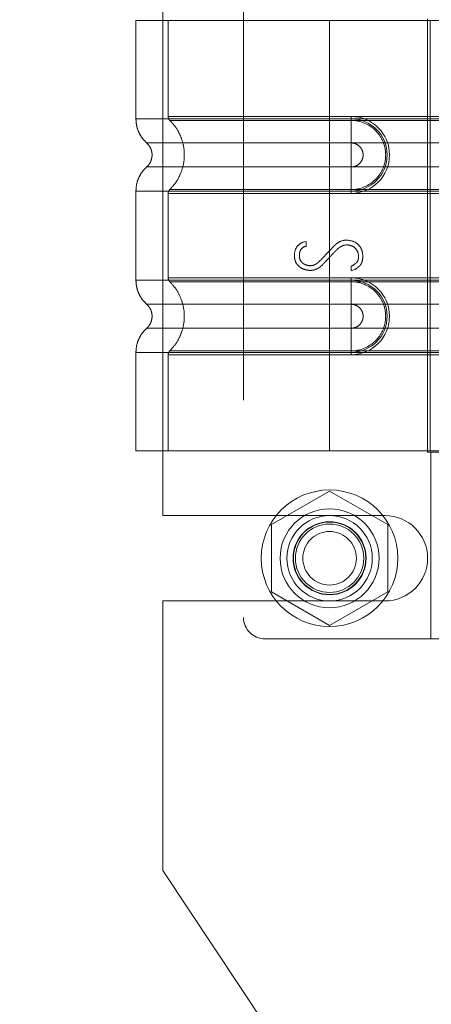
# Model space of a CAD drawing. Header units: inches. Extents: x 0.2 to 10.8, y 0.2 to 8.2.
# Tile 39 of 176: x 1.8391 to 1.9144, y 2.8939 to 3.0742. Entities that reach past the tile are written whole.
import ezdxf

# ---------------------------------------------------------------- set-up
doc = ezdxf.new("R2010")
doc.units = ezdxf.units.IN
doc.header["$MEASUREMENT"] = 0
doc.linetypes.add('HIDDEN', pattern=[0.075, 0.05, -0.025])
doc.layers.add('DIMENSIONS', color=140, linetype='Continuous')
doc.styles.add('SLDTEXTSTYLE0', font='TXT', dxfattribs={"width": 0.7})
doc.dimstyles.new('SLDDIMSTYLE1', dxfattribs={"dimtxt": 0.084961, "dimasz": 0.13, "dimexe": 0, "dimexo": 0.0625, "dimgap": 0.02124, "dimtad": 0, "dimtih": 1, "dimtoh": 1, "dimlfac": 20, "dimrnd": 1e-09, "dimzin": 12, "dimdsep": 46, "dimtxsty": 'SLDTEXTSTYLE0', "dimsah": 1, "dimcen": 0.09, "dimadec": 0, "dimazin": 3, "dimtfac": 1, "dimtmove": 0, "dimatfit": 0, "dimfxl": 0, "dimfrac": 2, "dimtolj": 1, "dimtzin": 12, "dimarcsym": 0})

# ---------------------------------------------------------------- blocks, each defined once
blk = doc.blocks.new('_D_5')
at = {"layer": 'DIMENSIONS'}
for p, q in [((1.19284, 2.86909), (1.19284, 3.11909)), ((1.8481, 2.86909), (1.06784, 2.86909)), ((1.31003, 2.74684), (1.06784, 2.74684)), ((1.19284, 2.50643), (1.19284, 2.74684)), ((0.38936, 2.50643), (0.36083, 2.50643)), ((0.36083, 2.50643), (0.36083, 2.37139)), ((0.64183, 2.50643), (0.67036, 2.50643)), ((0.67036, 2.50643), (0.67036, 2.37139)), ((0.79502, 2.50643), (1.19284, 2.50643)), ((0.36083, 2.37139), (0.38936, 2.37139)), ((0.67036, 2.37139), (0.64183, 2.37139))]:
    blk.add_line(p, q, dxfattribs=at)
for points in [[(1.19284, 2.86909), (1.21284, 2.99909), (1.17284, 2.99909)], [(1.19284, 2.74684), (1.17284, 2.61684), (1.21284, 2.61684)]]:
    blk.add_solid(points, dxfattribs=at)
at = {"layer": 'DIMENSIONS', "char_height": 0.083333, "attachment_point": 1, "style": 'SLDTEXTSTYLE0'}
for s, insert in [('2.45', (0.38936, 2.63287)), ('62.1', (0.38936, 2.47882))]:
    blk.add_mtext(s, dxfattribs=dict(at, insert=insert))
blk = doc.blocks.new('_D_6')
at = {"layer": 'DIMENSIONS'}
for p, q in [((0.88232, 3.20019), (0.88232, 3.45019)), ((1.8481, 3.20019), (0.75732, 3.20019)), ((0.72075, 3.03534), (0.69222, 3.03534)), ((0.69222, 3.03534), (0.69222, 2.90031)), ((1.04389, 3.03534), (1.07242, 3.03534)), ((1.07242, 3.03534), (1.07242, 2.90031)), ((0.69222, 2.90031), (0.72075, 2.90031)), ((1.07242, 2.90031), (1.04389, 2.90031)), ((1.8481, 2.86909), (0.75732, 2.86909)), ((0.88232, 2.86909), (0.88232, 2.61909))]:
    blk.add_line(p, q, dxfattribs=at)
for points in [[(0.88232, 3.20019), (0.90232, 3.33019), (0.86232, 3.33019)], [(0.88232, 2.86909), (0.86232, 2.73909), (0.90232, 2.73909)]]:
    blk.add_solid(points, dxfattribs=at)
at = {"layer": 'DIMENSIONS', "char_height": 0.083333, "attachment_point": 1, "style": 'SLDTEXTSTYLE0'}
for s, insert in [('6.62', (0.75609, 3.16178)), ('168.2', (0.72075, 3.00773))]:
    blk.add_mtext(s, dxfattribs=dict(at, insert=insert))
blk = doc.blocks.new('_D_7')
at = {"layer": 'DIMENSIONS'}
for p, q in [((0.33337, 3.75136), (0.30484, 3.75136)), ((0.30484, 3.75136), (0.30484, 3.61633)), ((0.65652, 3.75136), (0.68505, 3.75136)), ((0.68505, 3.75136), (0.68505, 3.61633)), ((0.80971, 3.75136), (1.19284, 3.75136)), ((1.19284, 3.75136), (1.19284, 3.53579)), ((0.30484, 3.61633), (0.33337, 3.61633)), ((0.68505, 3.61633), (0.65652, 3.61633)), ((1.81533, 3.53579), (1.06784, 3.53579)), ((1.8481, 3.20019), (1.06784, 3.20019)), ((1.19284, 3.20019), (1.19284, 2.95019))]:
    blk.add_line(p, q, dxfattribs=at)
for points in [[(1.19284, 3.53579), (1.21284, 3.66579), (1.17284, 3.66579)], [(1.19284, 3.20019), (1.17284, 3.07019), (1.21284, 3.07019)]]:
    blk.add_solid(points, dxfattribs=at)
at = {"layer": 'DIMENSIONS', "char_height": 0.083333, "attachment_point": 1, "style": 'SLDTEXTSTYLE0'}
for s, insert in [('6.71', (0.36871, 3.8778)), ('170.5', (0.33337, 3.72375))]:
    blk.add_mtext(s, dxfattribs=dict(at, insert=insert))
blk = doc.blocks.new('_D_13')
at = {"layer": 'DIMENSIONS'}
for p, q in [((2.27842, 2.83794), (2.27842, 3.08794)), ((1.92814, 2.83794), (2.40342, 2.83794)), ((1.99085, 2.74684), (2.40342, 2.74684)), ((2.27842, 2.50643), (2.27842, 2.74684)), ((2.38785, 2.50643), (2.27842, 2.50643)), ((2.54104, 2.50643), (2.51251, 2.50643)), ((2.51251, 2.50643), (2.51251, 2.37139)), ((2.79351, 2.50643), (2.82204, 2.50643)), ((2.82204, 2.50643), (2.82204, 2.37139)), ((2.51251, 2.37139), (2.54104, 2.37139)), ((2.82204, 2.37139), (2.79351, 2.37139))]:
    blk.add_line(p, q, dxfattribs=at)
for points in [[(2.27842, 2.83794), (2.29842, 2.96794), (2.25842, 2.96794)], [(2.27842, 2.74684), (2.25842, 2.61684), (2.29842, 2.61684)]]:
    blk.add_solid(points, dxfattribs=at)
at = {"layer": 'DIMENSIONS', "char_height": 0.083333, "attachment_point": 1, "style": 'SLDTEXTSTYLE0'}
for s, insert in [('1.82', (2.54104, 2.63287)), ('46.3', (2.54104, 2.47882))]:
    blk.add_mtext(s, dxfattribs=dict(at, insert=insert))

msp = doc.modelspace()

# ---------------------------------------------------------------- linework, layer by layer
at = {"color": 7, "linetype": 'HIDDEN', "lineweight": 18}
for p, q in [((1.8800781, 3.1045263), (1.8800781, 2.9647625)), ((1.8653261, 2.9834018), (1.8653261, 3.0858768)), ((1.8958261, 3.0740145), (1.8603931, 3.0740145)), ((1.8603931, 3.0740145), (1.8603931, 3.0560104)), ((1.8662986, 3.0740145), (1.8662986, 3.0564368)), ((1.8958261, 3.0740145), (1.8958261, 3.0560104)), ((1.9142181, 3.0740145), (1.8958261, 3.0740145)), ((1.8958261, 3.0740145), (1.8958261, 3.0560104)), ((1.8958261, 3.0740145), (1.8958261, 3.0564368)), ((1.8958261, 3.0740145), (1.8958261, 3.0564368)), ((1.9137214, 3.0743097), (1.9137214, 2.994979)), ((1.9142181, 3.0740145), (1.9142181, 2.9952743)), ((1.9159053, 3.0740145), (1.9142181, 3.0740145)), ((1.9142181, 3.0740145), (1.9142181, 2.9952743)), ((1.8958261, 3.0564368), (1.8997631, 3.0564368)), ((1.9686608, 3.0564368), (1.8958261, 3.0564368)), ((1.8997631, 3.0564368), (1.8997631, 3.0557345)), ((1.8958261, 3.0560104), (1.8997631, 3.0560104)), ((1.9686608, 3.0560104), (1.8958261, 3.0560104)), ((1.8958261, 3.0557345), (1.8997631, 3.0557345)), ((1.9686608, 3.0557345), (1.8958261, 3.0557345)), ((1.8997631, 3.0560104), (1.8997631, 3.0516055)), ((1.8958261, 3.0516055), (1.8997631, 3.0516055)), ((1.9686608, 3.0516055), (1.8958261, 3.0516055)), ((1.8997631, 3.0472108), (1.8958261, 3.0472108)), ((1.8958261, 3.0472108), (1.9686608, 3.0472108)), ((1.8997631, 3.0428059), (1.8997631, 3.0472108)), ((1.8603931, 3.0428059), (1.8603931, 3.0264829)), ((1.8662986, 3.0423795), (1.8662986, 3.0269093)), ((1.8997631, 3.0430818), (1.8958261, 3.0430818)), ((1.8958261, 3.0430818), (1.9686608, 3.0430818)), ((1.8958261, 3.0428059), (1.8958261, 3.0264829)), ((1.8958261, 3.0428059), (1.8958261, 3.0264829)), ((1.8997631, 3.0428059), (1.8958261, 3.0428059)), ((1.8958261, 3.0428059), (1.9686608, 3.0428059)), ((1.8958261, 3.0423795), (1.8958261, 3.0269093)), ((1.8958261, 3.0423795), (1.8958261, 3.0269093)), ((1.8997631, 3.0423795), (1.8958261, 3.0423795)), ((1.8958261, 3.0423795), (1.9686608, 3.0423795)), ((1.8997631, 3.0423795), (1.8997631, 3.0430818)), ((1.8909547, 3.0334252), (1.891512, 3.0335694)), ((1.891512, 3.0335694), (1.891512, 3.0326758)), ((1.8997557, 3.0281793), (1.8997557, 3.0290248)), ((1.9004474, 3.0284099), (1.8997557, 3.0281793)), ((1.8958261, 3.0269093), (1.8997631, 3.0269093)), ((1.9686608, 3.0269093), (1.8958261, 3.0269093)), ((1.8958261, 3.0264829), (1.8997631, 3.0264829)), ((1.9686608, 3.0264829), (1.8958261, 3.0264829)), ((1.8958261, 3.026207), (1.8997631, 3.026207)), ((1.9686608, 3.026207), (1.8958261, 3.026207)), ((1.8997631, 3.0269093), (1.8997631, 3.026207)), ((1.8997631, 3.0264829), (1.8997631, 3.0220779)), ((1.8958261, 3.0220779), (1.8997631, 3.0220779)), ((1.9686608, 3.0220779), (1.8958261, 3.0220779)), ((1.8997631, 3.0176833), (1.8958261, 3.0176833)), ((1.8958261, 3.0176833), (1.9686608, 3.0176833)), ((1.8997631, 3.0132783), (1.8997631, 3.0176833)), ((1.8603931, 3.0132783), (1.8603931, 2.9952743)), ((1.8997631, 3.0135542), (1.8958261, 3.0135542)), ((1.8958261, 3.0135542), (1.9686608, 3.0135542)), ((1.8958261, 3.0132783), (1.8958261, 2.9952743)), ((1.8997631, 3.0132783), (1.8958261, 3.0132783)), ((1.8958261, 3.0132783), (1.8958261, 2.9952743)), ((1.8958261, 3.0132783), (1.9686608, 3.0132783)), ((1.8997631, 3.0128519), (1.8997631, 3.0135542)), ((1.8662986, 3.0128519), (1.8662986, 2.9952743)), ((1.8958261, 3.0128519), (1.8958261, 2.9952743)), ((1.8958261, 3.0128519), (1.8958261, 2.9952743)), ((1.8997631, 3.0128519), (1.8958261, 3.0128519)), ((1.8958261, 3.0128519), (1.9686608, 3.0128519)), ((1.8958261, 2.9952743), (1.8603931, 2.9952743)), ((1.9142181, 2.9952743), (1.8958261, 2.9952743)), ((1.9159053, 2.9952743), (1.9142181, 2.9952743)), ((1.9137214, 2.994979), (1.9253537, 2.994979)), ((1.9143301, 2.994979), (1.9143301, 2.9608255)), ((1.8958261, 2.9878868), (1.8851761, 2.981738)), ((1.9064761, 2.981738), (1.8958261, 2.9878868)), ((1.8653261, 2.9834018), (1.9059511, 2.9834018)), ((1.8851761, 2.981738), (1.8851761, 2.9694405)), ((1.9064761, 2.9694405), (1.9064761, 2.981738)), ((1.8851761, 2.9694405), (1.8958261, 2.9632917)), ((1.8958261, 2.9632917), (1.9064761, 2.9694405)), ((1.8653261, 2.918433), (1.8653261, 2.9677768)), ((1.8653261, 2.9677768), (1.9059511, 2.9677768)), ((1.8840151, 2.9608255), (1.9253537, 2.9608255)), ((1.8981011, 2.8690893), (1.8653261, 2.918433))]:
    msp.add_line(p, q, dxfattribs=at)
for radius in [0.0125, 0.0090551, 0.0078125, 0.0066929, 0.006625, 0.00625, 0.0048975]:
    msp.add_circle((1.8958261, 2.9755893), radius, dxfattribs=at)
for centre, radius, start, end in [((1.8997631, 3.0494082), 0.0070287, 270, 90), ((1.8997631, 3.0494082), 0.0066023, 270, 90), ((1.8997631, 3.0198806), 0.0070287, 270, 90), ((1.8997631, 3.0198806), 0.0066023, 270, 90), ((1.9059511, 2.9755893), 0.0078125, 270, 90), ((1.8840151, 2.9647625), 0.003937, 180, 270)]:
    msp.add_arc(centre, radius, start, end, dxfattribs=at)
for points, knots in [([(1.8958261, 3.0564368), (1.8913152, 3.0564368), (1.8835928, 3.0564368), (1.8740393, 3.0564368), (1.8678357, 3.0564368), (1.8655299, 3.0564368), (1.8678357, 3.0564368), (1.8740393, 3.0564368), (1.8835928, 3.0564368), (1.8913152, 3.0564368), (1.8958261, 3.0564368)], [4.71239975, 4.71239975, 4.71239975, 4.71239975, 5.17054869, 5.49779793, 5.89049701, 6.2831961, 6.67589519, 7.06859428, 7.39584352, 7.85399245, 7.85399245, 7.85399245, 7.85399245]), ([(1.8662986, 3.0564414), (1.8663018, 3.056376), (1.8663083, 3.056244), (1.8663706, 3.0560541), (1.8664624, 3.0558766), (1.8665521, 3.0557794), (1.8665965, 3.0557313)], [0, 0, 0, 0, 0.24752411, 0.50000002, 0.75247592, 1, 1, 1, 1]), ([(1.860393, 3.0560104), (1.8604182, 3.055598), (1.8604692, 3.0547642), (1.8608784, 3.0535672), (1.8615041, 3.0524681), (1.8620948, 3.051878), (1.8623868, 3.0515863)], [0, 0, 0, 0, 0.247338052, 0.500133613, 0.7528697, 1, 1, 1, 1]), ([(1.8958261, 3.0560104), (1.893507, 3.0560104), (1.891188, 3.0560104), (1.8866389, 3.0560104), (1.884409, 3.0560104), (1.8801239, 3.0560104), (1.8780688, 3.0560104), (1.8742123, 3.0560104), (1.872411, 3.0560104), (1.8691313, 3.0560104), (1.867653, 3.0560104), (1.8650762, 3.0560104), (1.8639777, 3.0560104), (1.8622028, 3.0560104), (1.8615263, 3.0560104), (1.8606215, 3.0560104), (1.8603931, 3.0560104), (1.8603931, 3.0560104), (1.8606215, 3.0560104), (1.8615263, 3.0560104), (1.8622028, 3.0560104), (1.8639777, 3.0560104), (1.8650762, 3.0560104), (1.867653, 3.0560104), (1.8691313, 3.0560104), (1.872411, 3.0560104), (1.8742123, 3.0560104), (1.8780688, 3.0560104), (1.8801239, 3.0560104), (1.884409, 3.0560104), (1.8866389, 3.0560104), (1.891188, 3.0560104), (1.893507, 3.0560104), (1.8958261, 3.0560104)], [0, 0, 0, 0, 0.0625, 0.0625, 0.125, 0.125, 0.1875, 0.1875, 0.25, 0.25, 0.3125, 0.3125, 0.375, 0.375, 0.4375, 0.4375, 0.5, 0.5, 0.5625, 0.5625, 0.625, 0.625, 0.6875, 0.6875, 0.75, 0.75, 0.8125, 0.8125, 0.875, 0.875, 0.9375, 0.9375, 1, 1, 1, 1]), ([(1.8665327, 3.0557935), (1.8669378, 3.0553568), (1.8677477, 3.0544837), (1.8685889, 3.0528942), (1.8691257, 3.0511895), (1.8693102, 3.0494082), (1.8691257, 3.0476268), (1.8685889, 3.0459221), (1.8677477, 3.0443326), (1.8669378, 3.0434595), (1.8665327, 3.0430228)], [0, 0, 0, 0, 0.12508578, 0.25012635, 0.37515545, 0.5, 0.62484455, 0.74987365, 0.87491422, 1, 1, 1, 1]), ([(1.8958261, 3.0557345), (1.8919988, 3.0557345), (1.8881751, 3.0557346), (1.881104, 3.0557346), (1.8778606, 3.0557346), (1.8724515, 3.0557346), (1.8702829, 3.0557347), (1.8673554, 3.0557347), (1.8665935, 3.0557347), (1.8665943, 3.0557347), (1.8673544, 3.0557348), (1.8702835, 3.0557348), (1.8724506, 3.0557348), (1.8778607, 3.0557348), (1.8811037, 3.0557348), (1.888175, 3.0557349), (1.8919983, 3.0557349), (1.8958261, 3.0557349)], [0, 0, 0, 0, 0.125, 0.125, 0.25, 0.25, 0.375, 0.375, 0.5, 0.5, 0.625, 0.625, 0.75, 0.75, 0.875, 0.875, 1, 1, 1, 1]), ([(1.8958261, 3.0560104), (1.8958261, 3.0551818), (1.8958261, 3.0543536), (1.8958261, 3.052841), (1.8958261, 3.0521574), (1.8958261, 3.0516055)], [0, 0, 0, 0, 0.5, 0.5, 1, 1, 1, 1]), ([(1.8958261, 3.0560104), (1.8958261, 3.0552067), (1.8958261, 3.0535216), (1.8958261, 3.0521385), (1.8958261, 3.051605)], [0.052118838, 0.052118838, 0.052118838, 0.052118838, 0.500001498, 0.948006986, 0.948006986, 0.948006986, 0.948006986]), ([(1.8958261, 3.0430818), (1.8958261, 3.0447207), (1.8958261, 3.0494082), (1.8958261, 3.0540956), (1.8958261, 3.0557345)], [0.027131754, 0.027131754, 0.027131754, 0.027131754, 0.5, 0.972868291, 0.972868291, 0.972868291, 0.972868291]), ([(1.8997631, 3.0557345), (1.901426, 3.0557512), (1.9038846, 3.0547014), (1.90576, 3.0518919), (1.9062543, 3.0494082), (1.90576, 3.0469244), (1.9038846, 3.0441149), (1.901426, 3.0430651), (1.8997631, 3.0430818)], [6.28318531, 6.28318531, 6.28318531, 6.28318531, 7.06858347, 7.46128255, 7.85398163, 8.24668072, 8.6393798, 9.42477796, 9.42477796, 9.42477796, 9.42477796]), ([(1.8623435, 3.0516247), (1.8624915, 3.0514772), (1.8627879, 3.0511818), (1.863099, 3.050631), (1.8632993, 3.0500348), (1.8633691, 3.0494082), (1.8632993, 3.0487815), (1.863099, 3.0481854), (1.8627879, 3.0476345), (1.8624915, 3.0473391), (1.8623435, 3.0471916)], [0, 0, 0, 0, 0.12483242, 0.24993914, 0.37510573, 0.5, 0.62489427, 0.75006086, 0.87516758, 1, 1, 1, 1]), ([(1.8958261, 3.051605), (1.8908639, 3.051605), (1.8822164, 3.051605), (1.8713428, 3.051605), (1.8641502, 3.051605), (1.8614733, 3.051605), (1.8641502, 3.051605), (1.8713428, 3.051605), (1.8822164, 3.051605), (1.8908639, 3.051605), (1.8958261, 3.051605)], [4.71241411, 4.71241411, 4.71241411, 4.71241411, 5.15721613, 5.48839216, 5.88580339, 6.28321463, 6.68062587, 7.0780371, 7.40921314, 7.85401516, 7.85401516, 7.85401516, 7.85401516]), ([(1.8997631, 3.0516055), (1.9000508, 3.0516055), (1.9003383, 3.0515483), (1.9008698, 3.0513282), (1.9011135, 3.0511653), (1.9015203, 3.0507585), (1.9016831, 3.0505148), (1.9019033, 3.0499833), (1.9019605, 3.0496958), (1.9019605, 3.0491205), (1.9019033, 3.048833), (1.9016831, 3.0483015), (1.9015203, 3.0480578), (1.9011135, 3.047651), (1.9008698, 3.0474882), (1.9003383, 3.047268), (1.9000508, 3.0472108), (1.8997631, 3.0472108)], [0, 0, 0, 0, 0.125, 0.125, 0.25, 0.25, 0.375, 0.375, 0.5, 0.5, 0.625, 0.625, 0.75, 0.75, 0.875, 0.875, 1, 1, 1, 1]), ([(1.8623868, 3.0472301), (1.8620948, 3.0469383), (1.8615041, 3.0463482), (1.8608784, 3.0452491), (1.8604692, 3.0440521), (1.8604182, 3.0432183), (1.860393, 3.0428059)], [0, 0, 0, 0, 0.24713031, 0.49986639, 0.75266195, 1, 1, 1, 1]), ([(1.8958261, 3.0472113), (1.8908639, 3.0472113), (1.8822164, 3.0472113), (1.8713428, 3.0472113), (1.8641502, 3.0472113), (1.8614733, 3.0472113), (1.8641502, 3.0472113), (1.8713428, 3.0472113), (1.8822164, 3.0472113), (1.8908639, 3.0472113), (1.8958261, 3.0472113)], [4.71236405, 4.71236405, 4.71236405, 4.71236405, 5.15716608, 5.48834211, 5.88575335, 6.2831646, 6.68057584, 7.07798708, 7.40916311, 7.85396503, 7.85396503, 7.85396503, 7.85396503]), ([(1.8958261, 3.0428059), (1.8958261, 3.0436096), (1.8958261, 3.0452947), (1.8958261, 3.0466778), (1.8958261, 3.0472113)], [0.052118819, 0.052118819, 0.052118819, 0.052118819, 0.500001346, 0.948007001, 0.948007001, 0.948007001, 0.948007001]), ([(1.8958261, 3.0428059), (1.8958261, 3.0436345), (1.8958261, 3.0444627), (1.8958261, 3.0459753), (1.8958261, 3.0466589), (1.8958261, 3.0472108)], [0, 0, 0, 0, 0.5, 0.5, 1, 1, 1, 1]), ([(1.8958261, 3.0428059), (1.893507, 3.0428059), (1.891188, 3.0428059), (1.8866389, 3.0428059), (1.884409, 3.0428059), (1.8801239, 3.0428059), (1.8780688, 3.0428059), (1.8742123, 3.0428059), (1.872411, 3.0428059), (1.8691313, 3.0428059), (1.867653, 3.0428059), (1.8650762, 3.0428059), (1.8639777, 3.0428059), (1.8622028, 3.0428059), (1.8615263, 3.0428059), (1.8606215, 3.0428059), (1.8603931, 3.0428059), (1.8603931, 3.0428059), (1.8606215, 3.0428059), (1.8615263, 3.0428059), (1.8622028, 3.0428059), (1.8639777, 3.0428059), (1.8650762, 3.0428059), (1.867653, 3.0428059), (1.8691313, 3.0428059), (1.872411, 3.0428059), (1.8742123, 3.0428059), (1.8780688, 3.0428059), (1.8801239, 3.0428059), (1.884409, 3.0428059), (1.8866389, 3.0428059), (1.891188, 3.0428059), (1.893507, 3.0428059), (1.8958261, 3.0428059)], [0, 0, 0, 0, 0.0625, 0.0625, 0.125, 0.125, 0.1875, 0.1875, 0.25, 0.25, 0.3125, 0.3125, 0.375, 0.375, 0.4375, 0.4375, 0.5, 0.5, 0.5625, 0.5625, 0.625, 0.625, 0.6875, 0.6875, 0.75, 0.75, 0.8125, 0.8125, 0.875, 0.875, 0.9375, 0.9375, 1, 1, 1, 1]), ([(1.8958261, 3.0423795), (1.8913152, 3.0423795), (1.8835928, 3.0423795), (1.8740393, 3.0423795), (1.8678357, 3.0423795), (1.8655299, 3.0423795), (1.8678357, 3.0423795), (1.8740393, 3.0423795), (1.8835928, 3.0423795), (1.8913152, 3.0423795), (1.8958261, 3.0423795)], [4.71239001, 4.71239001, 4.71239001, 4.71239001, 5.17053895, 5.49778819, 5.89048727, 6.28318636, 6.67588545, 7.06858454, 7.39583378, 7.85398272, 7.85398272, 7.85398272, 7.85398272]), ([(1.8665965, 3.043085), (1.8665521, 3.0430369), (1.8664624, 3.0429398), (1.8663706, 3.0427622), (1.8663083, 3.0425723), (1.8663018, 3.0424403), (1.8662986, 3.0423749)], [0, 0, 0, 0, 0.247524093, 0.499999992, 0.752475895, 1, 1, 1, 1]), ([(1.8958261, 3.0430814), (1.8919983, 3.0430814), (1.888175, 3.0430814), (1.8811037, 3.0430815), (1.8778607, 3.0430815), (1.8724506, 3.0430815), (1.8702835, 3.0430815), (1.8673544, 3.0430816), (1.8665943, 3.0430816), (1.8665935, 3.0430816), (1.8673554, 3.0430816), (1.8702829, 3.0430817), (1.8724515, 3.0430817), (1.8778606, 3.0430817), (1.881104, 3.0430817), (1.8881751, 3.0430817), (1.8919988, 3.0430818), (1.8958261, 3.0430818)], [0, 0, 0, 0, 0.125, 0.125, 0.25, 0.25, 0.375, 0.375, 0.5, 0.5, 0.625, 0.625, 0.75, 0.75, 0.875, 0.875, 1, 1, 1, 1]), ([(1.8997557, 3.0290248), (1.9000553, 3.0291838), (1.9004154, 3.0294031), (1.9006298, 3.0295544), (1.9009216, 3.0298641), (1.9011292, 3.030344), (1.9011439, 3.031121), (1.9009641, 3.0317749), (1.9003884, 3.0325485), (1.8996299, 3.0329153), (1.8985815, 3.0329961), (1.8978116, 3.0325991), (1.8973495, 3.0322485), (1.8970627, 3.0319889), (1.8968081, 3.0317261), (1.896676, 3.0315859), (1.8963883, 3.0312826), (1.8960091, 3.030879), (1.895539, 3.0303774), (1.8951602, 3.0299721), (1.8948749, 3.0296689), (1.8947421, 3.0295258), (1.8944833, 3.0292578), (1.8942056, 3.029007), (1.8935117, 3.0284725), (1.8924753, 3.0281843), (1.891444, 3.0283675), (1.8907548, 3.0286428), (1.8903455, 3.028886), (1.8898046, 3.0294164), (1.889512, 3.0300066), (1.8893741, 3.0307286), (1.8894286, 3.0317887), (1.8898266, 3.0327603), (1.8905177, 3.0332553), (1.8909547, 3.0334252)], [0, 0, 0, 0, 0.03125, 0.046875, 0.0625, 0.09375, 0.125, 0.15625, 0.1875, 0.25, 0.3125, 0.34375, 0.359375, 0.375, 0.3828125, 0.390625, 0.40625, 0.4375, 0.46875, 0.5, 0.515625, 0.5234375, 0.53125, 0.546875, 0.5625, 0.625, 0.6875, 0.71875, 0.75, 0.78125, 0.8125, 0.84375, 0.875, 0.9375, 1, 1, 1, 1]), ([(1.891512, 3.0326758), (1.8909508, 3.0325823), (1.8904925, 3.0321922), (1.8903104, 3.0313536), (1.8902824, 3.0306529), (1.8904381, 3.0300782), (1.8908843, 3.0296027), (1.8912175, 3.0293858), (1.8916907, 3.0292006), (1.8923721, 3.0290962), (1.8930319, 3.0292302), (1.8936448, 3.0296518), (1.8940293, 3.0299872), (1.8944191, 3.0303955), (1.8945639, 3.0305536), (1.8949334, 3.0309454), (1.8954013, 3.0314402), (1.8960051, 3.032064), (1.8964572, 3.0325614), (1.8969647, 3.0330463), (1.8976864, 3.0335957), (1.8982967, 3.0338096), (1.8987852, 3.0338096)], [0, 0, 0, 0, 0.125, 0.15625, 0.1875, 0.25, 0.28125, 0.3125, 0.375, 0.4375, 0.5, 0.53125, 0.5625, 0.578125, 0.59375, 0.625, 0.6875, 0.75, 0.8125, 0.84375, 0.875, 1, 1, 1, 1]), ([(1.8987852, 3.0338096), (1.8995381, 3.0338096), (1.9004852, 3.0335597), (1.9014198, 3.032672), (1.9018184, 3.0318341), (1.9019484, 3.0307393), (1.9018042, 3.0298706), (1.901583, 3.0294213), (1.9013932, 3.0291637), (1.9012978, 3.0290695), (1.9010049, 3.0288141), (1.9006569, 3.0285584), (1.9004474, 3.0284099)], [0, 0, 0, 0, 0.25, 0.375, 0.5, 0.625, 0.75, 0.8125, 0.84375, 0.875, 0.9375, 1, 1, 1, 1]), ([(1.860393, 3.0264829), (1.8604182, 3.0260705), (1.8604692, 3.0252366), (1.8608784, 3.0240396), (1.8615041, 3.0229406), (1.8620948, 3.0223505), (1.8623868, 3.0220587)], [0, 0, 0, 0, 0.24733805, 0.50013361, 0.7528697, 1, 1, 1, 1]), ([(1.8958261, 3.0264829), (1.893507, 3.0264829), (1.891188, 3.0264829), (1.8866389, 3.0264829), (1.884409, 3.0264829), (1.8801239, 3.0264829), (1.8780688, 3.0264829), (1.8742123, 3.0264829), (1.872411, 3.0264829), (1.8691313, 3.0264829), (1.867653, 3.0264829), (1.8650762, 3.0264829), (1.8639777, 3.0264829), (1.8622028, 3.0264829), (1.8615263, 3.0264829), (1.8606215, 3.0264829), (1.8603931, 3.0264829), (1.8603931, 3.0264829), (1.8606215, 3.0264829), (1.8615263, 3.0264829), (1.8622028, 3.0264829), (1.8639777, 3.0264829), (1.8650762, 3.0264829), (1.867653, 3.0264829), (1.8691313, 3.0264829), (1.872411, 3.0264829), (1.8742123, 3.0264829), (1.8780688, 3.0264829), (1.8801239, 3.0264829), (1.884409, 3.0264829), (1.8866389, 3.0264829), (1.891188, 3.0264829), (1.893507, 3.0264829), (1.8958261, 3.0264829)], [0, 0, 0, 0, 0.0625, 0.0625, 0.125, 0.125, 0.1875, 0.1875, 0.25, 0.25, 0.3125, 0.3125, 0.375, 0.375, 0.4375, 0.4375, 0.5, 0.5, 0.5625, 0.5625, 0.625, 0.625, 0.6875, 0.6875, 0.75, 0.75, 0.8125, 0.8125, 0.875, 0.875, 0.9375, 0.9375, 1, 1, 1, 1]), ([(1.8958261, 3.0269093), (1.8914742, 3.0269093), (1.8838894, 3.0269093), (1.8743284, 3.0269093), (1.8679656, 3.0269093), (1.8655219, 3.0269093), (1.8677458, 3.0269093), (1.8739329, 3.0269093), (1.8835196, 3.0269093), (1.8912881, 3.0269093), (1.8958261, 3.0269093)], [4.71239469, 4.71239469, 4.71239469, 4.71239469, 5.154448, 5.48366074, 5.87871603, 6.27377131, 6.6688266, 7.06388188, 7.39309462, 7.85399245, 7.85399245, 7.85399245, 7.85399245]), ([(1.8662986, 3.0269138), (1.8663018, 3.0268485), (1.8663083, 3.0267164), (1.8663706, 3.0265265), (1.8664624, 3.026349), (1.8665521, 3.0262519), (1.8665965, 3.0262038)], [0, 0, 0, 0, 0.247524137, 0.50000006, 0.752475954, 1, 1, 1, 1]), ([(1.8665327, 3.0262659), (1.8669352, 3.0258277), (1.8677406, 3.0249508), (1.8685827, 3.0233629), (1.8691236, 3.0216602), (1.8693112, 3.0198806), (1.8691236, 3.018101), (1.8685827, 3.0163983), (1.8677406, 3.0148104), (1.8669352, 3.0139335), (1.8665327, 3.0134953)], [0, 0, 0, 0, 0.12505483, 0.25020853, 0.37526383, 0.5, 0.62473617, 0.74979147, 0.87494517, 1, 1, 1, 1]), ([(1.8958261, 3.026207), (1.8946081, 3.026207), (1.8933132, 3.026207), (1.8905781, 3.026207), (1.8891376, 3.026207), (1.8861442, 3.026207), (1.8845909, 3.026207), (1.8814416, 3.026207), (1.8798455, 3.026207), (1.8767273, 3.026207), (1.8752057, 3.026207), (1.8723971, 3.026207), (1.8711114, 3.026207), (1.8689535, 3.026207), (1.8680832, 3.026207), (1.8669023, 3.026207), (1.8665933, 3.026207), (1.8665933, 3.026207), (1.8669023, 3.026207), (1.8680832, 3.026207), (1.8689535, 3.026207), (1.8711114, 3.026207), (1.8723971, 3.026207), (1.8752057, 3.026207), (1.8767273, 3.026207), (1.8798455, 3.026207), (1.8814416, 3.026207), (1.8845908, 3.026207), (1.8861442, 3.026207), (1.8891376, 3.026207), (1.8905781, 3.026207), (1.8933132, 3.026207), (1.8946081, 3.026207), (1.8958261, 3.026207)], [0, 0, 0, 0, 0.0625, 0.0625, 0.125, 0.125, 0.1875, 0.1875, 0.25, 0.25, 0.3125, 0.3125, 0.375, 0.375, 0.4375, 0.4375, 0.5, 0.5, 0.5625, 0.5625, 0.625, 0.625, 0.6875, 0.6875, 0.75, 0.75, 0.8125, 0.8125, 0.875, 0.875, 0.9375, 0.9375, 1, 1, 1, 1]), ([(1.8958261, 3.0264829), (1.8958261, 3.0256542), (1.8958261, 3.024826), (1.8958261, 3.0233134), (1.8958261, 3.0226298), (1.8958261, 3.0220779)], [0, 0, 0, 0, 0.5, 0.5, 1, 1, 1, 1]), ([(1.8958261, 3.0264829), (1.8958261, 3.0256791), (1.8958261, 3.023994), (1.8958261, 3.0226109), (1.8958261, 3.0220774)], [0.052118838, 0.052118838, 0.052118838, 0.052118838, 0.500001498, 0.948006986, 0.948006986, 0.948006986, 0.948006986]), ([(1.8997631, 3.026207), (1.901426, 3.0262236), (1.9038846, 3.0251739), (1.90576, 3.0223644), (1.9062543, 3.0198806), (1.90576, 3.0173968), (1.9038846, 3.0145873), (1.901426, 3.0135376), (1.8997631, 3.0135542)], [6.28318531, 6.28318531, 6.28318531, 6.28318531, 7.06858347, 7.46128255, 7.85398163, 8.24668072, 8.6393798, 9.42477796, 9.42477796, 9.42477796, 9.42477796]), ([(1.8623435, 3.0220971), (1.8624915, 3.0219496), (1.8627879, 3.0216543), (1.863099, 3.0211034), (1.8632993, 3.0205072), (1.8633691, 3.0198806), (1.8632993, 3.0192539), (1.863099, 3.0186578), (1.8627879, 3.0181069), (1.8624915, 3.0178116), (1.8623435, 3.017664)], [0, 0, 0, 0, 0.124832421, 0.249939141, 0.375105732, 0.5, 0.624894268, 0.750060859, 0.875167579, 1, 1, 1, 1]), ([(1.8958261, 3.0220774), (1.8908639, 3.0220774), (1.8822164, 3.0220774), (1.8713428, 3.0220774), (1.8641502, 3.0220774), (1.8614733, 3.0220774), (1.8641502, 3.0220774), (1.8713428, 3.0220774), (1.8822164, 3.0220774), (1.8908639, 3.0220774), (1.8958261, 3.0220774)], [4.71241411, 4.71241411, 4.71241411, 4.71241411, 5.15721613, 5.48839216, 5.88580339, 6.28321463, 6.68062587, 7.0780371, 7.40921314, 7.85401516, 7.85401516, 7.85401516, 7.85401516]), ([(1.8997631, 3.0220779), (1.9000508, 3.0220779), (1.9003383, 3.0220207), (1.9008698, 3.0218006), (1.9011135, 3.0216377), (1.9015203, 3.021231), (1.9016831, 3.0209872), (1.9019033, 3.0204557), (1.9019605, 3.0201682), (1.9019605, 3.019593), (1.9019033, 3.0193054), (1.9016831, 3.018774), (1.9015203, 3.0185302), (1.9011135, 3.0181235), (1.9008698, 3.0179606), (1.9003383, 3.0177405), (1.9000508, 3.0176833), (1.8997631, 3.0176833)], [0, 0, 0, 0, 0.125, 0.125, 0.25, 0.25, 0.375, 0.375, 0.5, 0.5, 0.625, 0.625, 0.75, 0.75, 0.875, 0.875, 1, 1, 1, 1]), ([(1.8623868, 3.0177025), (1.8620948, 3.0174107), (1.8615041, 3.0168206), (1.8608784, 3.0157216), (1.8604692, 3.0145246), (1.8604182, 3.0136907), (1.860393, 3.0132783)], [0, 0, 0, 0, 0.24713031, 0.49986639, 0.75266195, 1, 1, 1, 1]), ([(1.8958261, 3.0176838), (1.8908639, 3.0176838), (1.8822164, 3.0176838), (1.8713428, 3.0176838), (1.8641502, 3.0176838), (1.8614733, 3.0176838), (1.8641502, 3.0176838), (1.8713428, 3.0176838), (1.8822164, 3.0176838), (1.8908639, 3.0176838), (1.8958261, 3.0176838)], [4.71236405, 4.71236405, 4.71236405, 4.71236405, 5.15716608, 5.48834211, 5.88575335, 6.2831646, 6.68057584, 7.07798708, 7.40916311, 7.85396514, 7.85396514, 7.85396514, 7.85396514]), ([(1.8958261, 3.0132783), (1.8958261, 3.014082), (1.8958261, 3.0157672), (1.8958261, 3.0171503), (1.8958261, 3.0176838)], [0.052118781, 0.052118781, 0.052118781, 0.052118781, 0.500001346, 0.948006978, 0.948006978, 0.948006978, 0.948006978]), ([(1.8958261, 3.0132783), (1.8958261, 3.014107), (1.8958261, 3.0149352), (1.8958261, 3.0164477), (1.8958261, 3.0171313), (1.8958261, 3.0176833)], [0, 0, 0, 0, 0.5, 0.5, 1, 1, 1, 1]), ([(1.8958261, 3.0132783), (1.893507, 3.0132783), (1.891188, 3.0132783), (1.8866389, 3.0132783), (1.884409, 3.0132783), (1.8801239, 3.0132783), (1.8780688, 3.0132783), (1.8742123, 3.0132783), (1.872411, 3.0132783), (1.8691313, 3.0132783), (1.867653, 3.0132783), (1.8650762, 3.0132783), (1.8639777, 3.0132783), (1.8622028, 3.0132783), (1.8615263, 3.0132783), (1.8606215, 3.0132783), (1.8603931, 3.0132783), (1.8603931, 3.0132783), (1.8606215, 3.0132783), (1.8615263, 3.0132783), (1.8622028, 3.0132783), (1.8639777, 3.0132783), (1.8650762, 3.0132783), (1.867653, 3.0132783), (1.8691313, 3.0132783), (1.872411, 3.0132783), (1.8742123, 3.0132783), (1.8780688, 3.0132783), (1.8801239, 3.0132783), (1.884409, 3.0132783), (1.8866389, 3.0132783), (1.891188, 3.0132783), (1.893507, 3.0132783), (1.8958261, 3.0132783)], [0, 0, 0, 0, 0.0625, 0.0625, 0.125, 0.125, 0.1875, 0.1875, 0.25, 0.25, 0.3125, 0.3125, 0.375, 0.375, 0.4375, 0.4375, 0.5, 0.5, 0.5625, 0.5625, 0.625, 0.625, 0.6875, 0.6875, 0.75, 0.75, 0.8125, 0.8125, 0.875, 0.875, 0.9375, 0.9375, 1, 1, 1, 1]), ([(1.8665965, 3.0135574), (1.8665521, 3.0135093), (1.8664624, 3.0134122), (1.8663706, 3.0132347), (1.8663083, 3.0130448), (1.8663018, 3.0129127), (1.8662986, 3.0128474)], [0, 0, 0, 0, 0.247524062, 0.499999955, 0.752475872, 1, 1, 1, 1]), ([(1.8958261, 3.0135542), (1.8946081, 3.0135542), (1.8933132, 3.0135542), (1.8905781, 3.0135542), (1.8891376, 3.0135542), (1.8861442, 3.0135542), (1.8845908, 3.0135542), (1.8814416, 3.0135542), (1.8798455, 3.0135542), (1.8767273, 3.0135542), (1.8752057, 3.0135542), (1.8723971, 3.0135542), (1.8711114, 3.0135542), (1.8689535, 3.0135542), (1.8680832, 3.0135542), (1.8669023, 3.0135542), (1.8665933, 3.0135542), (1.8665933, 3.0135542), (1.8669023, 3.0135542), (1.8680832, 3.0135542), (1.8689535, 3.0135542), (1.8711114, 3.0135542), (1.8723971, 3.0135542), (1.8752057, 3.0135542), (1.8767273, 3.0135542), (1.8798455, 3.0135542), (1.8814416, 3.0135542), (1.8845909, 3.0135542), (1.8861442, 3.0135542), (1.8891376, 3.0135542), (1.8905781, 3.0135542), (1.8933132, 3.0135542), (1.8946081, 3.0135542), (1.8958261, 3.0135542)], [0, 0, 0, 0, 0.0625, 0.0625, 0.125, 0.125, 0.1875, 0.1875, 0.25, 0.25, 0.3125, 0.3125, 0.375, 0.375, 0.4375, 0.4375, 0.5, 0.5, 0.5625, 0.5625, 0.625, 0.625, 0.6875, 0.6875, 0.75, 0.75, 0.8125, 0.8125, 0.875, 0.875, 0.9375, 0.9375, 1, 1, 1, 1]), ([(1.8958261, 3.0128519), (1.8912881, 3.0128519), (1.8835196, 3.0128519), (1.8739329, 3.0128519), (1.8677458, 3.0128519), (1.8655219, 3.0128519), (1.8679656, 3.0128519), (1.8743284, 3.0128519), (1.8838894, 3.0128519), (1.8914742, 3.0128519), (1.8958261, 3.0128519)], [4.71239001, 4.71239001, 4.71239001, 4.71239001, 5.17328784, 5.50250058, 5.89755587, 6.29261115, 6.68766644, 7.08272172, 7.41193446, 7.85398778, 7.85398778, 7.85398778, 7.85398778])]:
    msp.add_open_spline(points, degree=3, knots=knots, dxfattribs=at)
for points in [[(1.8958261, 3.0564368), (1.8958261, 3.0561762), (1.8958261, 3.0559172), (1.8958261, 3.0557345)], [(1.8958261, 3.0564368), (1.8958261, 3.0561823), (1.8958261, 3.0559104), (1.8958261, 3.0557345)], [(1.8958261, 3.0430818), (1.8958261, 3.0447273), (1.8958261, 3.0494082), (1.8958261, 3.054089), (1.8958261, 3.0557345)], [(1.8997631, 3.0494082), (1.8997631, 3.0505835), (1.8997631, 3.0529291), (1.8997631, 3.0549116), (1.8997631, 3.0557345)], [(1.8958261, 3.0494082), (1.8958261, 3.0502322), (1.8958261, 3.0510563), (1.8958261, 3.0516055)], [(1.8958261, 3.0494082), (1.8958261, 3.0502323), (1.8958261, 3.0510564), (1.8958261, 3.0516051)], [(1.8997631, 3.0494082), (1.8997631, 3.0502322), (1.8997631, 3.0510563), (1.8997631, 3.0516055)], [(1.8958261, 3.0472108), (1.8958261, 3.04776), (1.8958261, 3.0485841), (1.8958261, 3.0494082)], [(1.8958261, 3.0472112), (1.8958261, 3.0477599), (1.8958261, 3.048584), (1.8958261, 3.0494082)], [(1.8997631, 3.0472108), (1.8997631, 3.04776), (1.8997631, 3.0485841), (1.8997631, 3.0494082)], [(1.8997631, 3.0430818), (1.8997631, 3.0439047), (1.8997631, 3.0458872), (1.8997631, 3.0482328), (1.8997631, 3.0494082)], [(1.8958261, 3.0423795), (1.8958261, 3.0426341), (1.8958261, 3.0429059), (1.8958261, 3.0430818)], [(1.8958261, 3.0423795), (1.8958261, 3.0426402), (1.8958261, 3.0428992), (1.8958261, 3.0430818)], [(1.8958261, 3.0269093), (1.8958261, 3.0266486), (1.8958261, 3.0263896), (1.8958261, 3.026207)], [(1.8958261, 3.0269093), (1.8958261, 3.0266547), (1.8958261, 3.0263828), (1.8958261, 3.0262069)], [(1.8958261, 3.026207), (1.8958261, 3.0245615), (1.8958261, 3.0198806), (1.8958261, 3.0151997), (1.8958261, 3.0135542)], [(1.8958261, 3.026207), (1.8958261, 3.024561), (1.8958261, 3.0198806), (1.8958261, 3.0152002), (1.8958261, 3.0135542)], [(1.8997631, 3.0198806), (1.8997631, 3.0210559), (1.8997631, 3.0234016), (1.8997631, 3.025384), (1.8997631, 3.026207)], [(1.8958261, 3.0220779), (1.8958261, 3.0215287), (1.8958261, 3.0207047), (1.8958261, 3.0198806)], [(1.8958261, 3.0220775), (1.8958261, 3.0215289), (1.8958261, 3.0207047), (1.8958261, 3.0198806)], [(1.8997631, 3.0198806), (1.8997631, 3.0207047), (1.8997631, 3.0215287), (1.8997631, 3.0220779)], [(1.8958261, 3.0198806), (1.8958261, 3.0190565), (1.8958261, 3.0182323), (1.8958261, 3.0176837)], [(1.8958261, 3.0198806), (1.8958261, 3.0190565), (1.8958261, 3.0182325), (1.8958261, 3.0176833)], [(1.8997631, 3.0176833), (1.8997631, 3.0182325), (1.8997631, 3.0190565), (1.8997631, 3.0198806)], [(1.8997631, 3.0135542), (1.8997631, 3.0143771), (1.8997631, 3.0163596), (1.8997631, 3.0187053), (1.8997631, 3.0198806)], [(1.8958261, 3.0128519), (1.8958261, 3.0131067), (1.8958261, 3.0133787), (1.8958261, 3.0135547)], [(1.8958261, 3.0128519), (1.8958261, 3.0131126), (1.8958261, 3.0133716), (1.8958261, 3.0135542)]]:
    msp.add_open_spline(points, degree=3, dxfattribs=at)

# ---------------------------------------------------------------- dimensions: what is measured, and where the dimension line sits
at = {"layer": 'DIMENSIONS'}
for base, p1, p2, picture, middle in [((1.1928429, 3.5357893), (1.8981011, 3.2001893), (1.8653261, 3.5357893), '_D_7', (1.1928429, 3.7513584)), ((0.8823201, 2.8690893), (1.8981011, 3.2001893), (1.8981011, 2.8690893), '_D_6', (0.8823201, 3.0353422)), ((1.1928428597, 2.7468392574), (1.8981011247, 2.8690892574), (1.3600261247, 2.7468392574), '_D_5', (1.1928428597, 2.5064252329)), ((2.2784169, 2.7468393), (1.8781386, 2.8379393), (1.9408539, 2.7468393), '_D_13', (2.2784169, 2.5064252))]:
    dim = msp.add_linear_dim(base=base, p1=p1, p2=p2, angle=90, dimstyle='SLDDIMSTYLE1', dxfattribs=at)
    dim.commit()
    dim.dimension.update_dxf_attribs({"geometry": picture, "text_midpoint": middle, "dimtype": 160})

doc.saveas('drawing.dxf')
